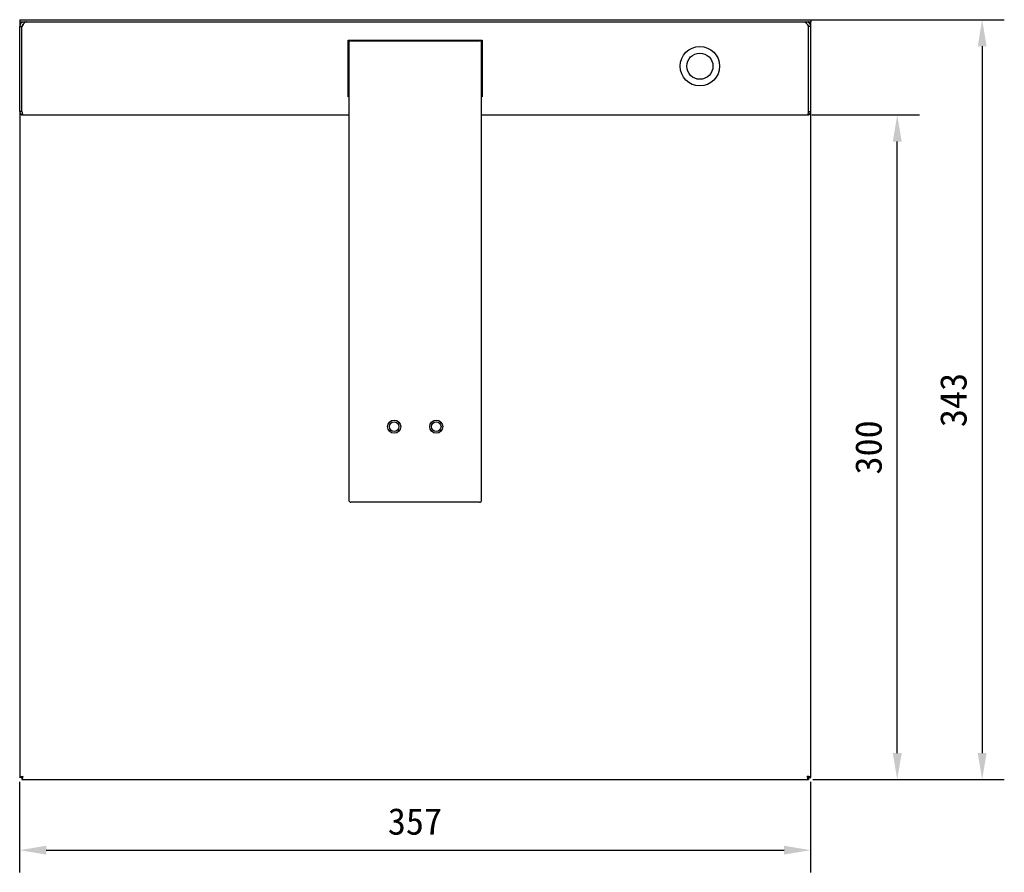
# Model space of a CAD drawing. Header units: millimetres. Extents: x 127 to 421, y 79 to 375.
# Tile 1 of 19: x 127 to 238, y 133 to 230. Entities that reach past the tile are written whole.
import ezdxf

# ---------------------------------------------------------------- set-up
doc = ezdxf.new("R2010")
doc.units = ezdxf.units.MM
doc.header["$LTSCALE"] = 32.67
doc.header["$PDMODE"] = 3
doc.header["$PDSIZE"] = 8
doc.layers.get('0').update_dxf_attribs({"linetype": 'CONTINUOUS'})
doc.layers.get('Defpoints').update_dxf_attribs({"linetype": 'CONTINUOUS'})
doc.layers.add('00_COMPONENTS', color=7, linetype='CONTINUOUS')
doc.layers.add('51__DRAFT_DIMS', color=7, linetype='CONTINUOUS')
doc.styles.get("Standard").update_dxf_attribs({"font": 'simfang.ttf'})
doc.dimstyles.new('DIMSTYLE_1', dxfattribs={"dimtxt": 3, "dimasz": 3, "dimexe": 2.5, "dimexo": 0.5, "dimgap": 0.75, "dimtad": 1, "dimlfac": 4, "dimdsep": 46, "dimtxsty": 'STANDARD', "dimblk": '_FILLED', "dimblk1": '_FILLED', "dimblk2": '_FILLED', "dimcen": 0.09, "dimclrt": 3, "dimazin": 2, "dimtp": 0.8, "dimtm": 0.8, "dimtfac": 1, "dimtofl": 0, "dimtmove": 0, "dimatfit": 3, "dimldrblk": '_FILLED', "dimfxl": 1, "dimtolj": 1, "dimarcsym": 0})

# ---------------------------------------------------------------- blocks, each defined once
blk = doc.blocks.new('_FILLED')
at = {"color": 0, "linetype": 'ByBlock'}
blk.add_solid([(0, 0), (-1, 0.167), (-1, -0.167)], dxfattribs=at)
blk = doc.blocks.new('*D15')
at = {"layer": '51__DRAFT_DIMS', "color": 0, "lineweight": -2}
for p, q in [((126.94, 143.66), (126.94, 133.45)), ((216.19, 143.66), (216.19, 133.45)), ((129.94, 135.95), (213.19, 135.95))]:
    blk.add_line(p, q, dxfattribs=at)
at = {"layer": 'Defpoints', "color": 0}
for p in [(126.94, 144.16), (216.19, 144.16), (216.19, 135.95)]:
    blk.add_point(p, dxfattribs=at)
at = {"layer": '51__DRAFT_DIMS', "color": 0, "linetype": 'ByBlock', "lineweight": -2, "xscale": 3, "yscale": 3, "zscale": 3, "rotation": 180}
blk.add_blockref('_FILLED', (126.94, 135.95), dxfattribs=at)
at = {"layer": '51__DRAFT_DIMS', "color": 0, "linetype": 'ByBlock', "lineweight": -2, "xscale": 3, "yscale": 3, "zscale": 3}
blk.add_blockref('_FILLED', (216.19, 135.95), dxfattribs=at)
at = {"layer": '51__DRAFT_DIMS', "color": 3, "insert": (171.54, 140.7), "char_height": 3, "attachment_point": 2, "line_spacing_factor": 0.9}
blk.add_mtext('\\A1;\\A1;{\\C0;357}', dxfattribs=at)
blk = doc.blocks.new('*D16')
at = {"layer": '51__DRAFT_DIMS', "color": 0, "lineweight": -2}
for p, q in [((216.32, 218.91), (228.46, 218.91)), ((225.96, 146.91), (225.96, 215.91)), ((216.44, 143.91), (228.46, 143.91))]:
    blk.add_line(p, q, dxfattribs=at)
at = {"layer": 'Defpoints', "color": 0}
for p in [(215.82, 218.91), (225.96, 218.91), (215.94, 143.91)]:
    blk.add_point(p, dxfattribs=at)
at = {"layer": '51__DRAFT_DIMS', "color": 0, "linetype": 'ByBlock', "lineweight": -2, "xscale": 3, "yscale": 3, "zscale": 3}
for p, rotation in [((225.96, 218.91), 90), ((225.96, 143.91), 270)]:
    blk.add_blockref('_FILLED', p, dxfattribs=dict(at, rotation=rotation))
at = {"layer": '51__DRAFT_DIMS', "color": 3, "insert": (221.21, 181.4), "char_height": 3, "attachment_point": 2, "rotation": 90, "line_spacing_factor": 0.9}
blk.add_mtext('\\A1;\\A1;{\\C0;300}', dxfattribs=at)
blk = doc.blocks.new('*D17')
at = {"layer": '51__DRAFT_DIMS', "color": 0, "lineweight": -2}
for p, q in [((216.19, 229.66), (238.04, 229.66)), ((235.54, 226.66), (235.54, 146.91)), ((216.44, 143.91), (238.04, 143.91))]:
    blk.add_line(p, q, dxfattribs=at)
at = {"layer": 'Defpoints', "color": 0}
for p in [(215.69, 229.66), (215.94, 143.91), (235.54, 143.91)]:
    blk.add_point(p, dxfattribs=at)
at = {"layer": '51__DRAFT_DIMS', "color": 0, "linetype": 'ByBlock', "lineweight": -2, "xscale": 3, "yscale": 3, "zscale": 3}
for p, rotation in [((235.54, 229.66), 90), ((235.54, 143.91), 270)]:
    blk.add_blockref('_FILLED', p, dxfattribs=dict(at, rotation=rotation))
at = {"layer": '51__DRAFT_DIMS', "color": 3, "insert": (230.79, 186.75), "char_height": 3, "attachment_point": 2, "rotation": 90, "line_spacing_factor": 0.9}
blk.add_mtext('\\A1;\\A1;{\\C0;343}', dxfattribs=at)

msp = doc.modelspace()

# ---------------------------------------------------------------- linework, layer by layer
at = {"layer": '00_COMPONENTS', "color": 7}
for p, q in [((126.9434, 229.6645), (126.9434, 229.4145)), ((126.9434, 229.6645), (216.1934, 229.6645)), ((126.9434, 229.4145), (126.9434, 228.9145)), ((126.9434, 229.4145), (216.1934, 229.4145)), ((126.9434, 219.2895), (126.9434, 228.9145)), ((126.9434, 228.9145), (127.1934, 228.9145)), ((127.1934, 219.2895), (127.1934, 228.9145)), ((127.4434, 229.4145), (127.4434, 229.268)), ((215.6934, 229.4145), (215.6934, 229.268)), ((215.9434, 219.2895), (215.9434, 228.9145)), ((216.1934, 228.9145), (215.9434, 228.9145)), ((216.1934, 229.6645), (216.1934, 229.4145)), ((216.1934, 228.9145), (216.1934, 229.4145)), ((216.1934, 219.2895), (216.1934, 228.9145)), ((163.9934, 220.9645), (163.9934, 227.3645)), ((163.9934, 227.3645), (179.1434, 227.3645)), ((164.0684, 227.0395), (164.0684, 175.4645)), ((164.3184, 227.2895), (178.8184, 227.2895)), ((179.0684, 175.4645), (179.0684, 227.0395)), ((179.1434, 227.3645), (179.1434, 220.9645)), ((164.0684, 220.9645), (163.9934, 220.9645)), ((179.1434, 220.9645), (179.0684, 220.9645)), ((126.9434, 219.2895), (126.9434, 144.1645)), ((127.1934, 219.2895), (126.9434, 219.2895)), ((127.3184, 218.9145), (164.0684, 218.9145)), ((179.0684, 218.9145), (215.8184, 218.9145)), ((215.9434, 219.2895), (216.1934, 219.2895)), ((216.1934, 144.1645), (216.1934, 219.2895)), ((178.8184, 175.2145), (164.3184, 175.2145)), ((127.1934, 144.1645), (126.9434, 144.1645)), ((127.1934, 144.1645), (127.1934, 143.9145)), ((127.1934, 143.9145), (215.9434, 143.9145)), ((215.9434, 144.1645), (216.1934, 144.1645)), ((215.9434, 144.1645), (215.9434, 143.9145))]:
    msp.add_line(p, q, dxfattribs=at)
for centre, radius in [((203.6934, 224.4145), 2.225), ((203.6934, 224.4145), 1.475), ((169.1933, 183.7426), 0.7375), ((173.9433, 183.7426), 0.7375), ((169.1933, 183.7426), 0.5375), ((173.9433, 183.7426), 0.5375)]:
    msp.add_circle(centre, radius, dxfattribs=at)
for centre, radius, start, end in [((127.4434, 228.9145), 0.5, 90, 180), ((127.4434, 228.9145), 0.25, 113.032635, 180), ((122.0248, 228.2295), 5.3982, 12.438952, 12.67974), ((215.6934, 228.9145), 0.5, 0, 90), ((215.6934, 228.9145), 0.25, 0, 66.967365), ((221.112, 228.2295), 5.3982, 167.32026, 167.561048), ((164.3184, 227.0395), 0.25, 90, 180), ((178.8184, 227.0395), 0.25, 0, 90), ((127.3184, 219.2895), 0.375, 180, 270), ((127.3184, 219.2895), 0.125, 180, 204.012593), ((215.8184, 219.2895), 0.375, 270, 0), ((215.8184, 219.2895), 0.125, 335.987407, 0), ((164.3184, 175.4645), 0.25, 180, 270), ((178.8184, 175.4645), 0.25, 270, 0)]:
    msp.add_arc(centre, radius, start, end, dxfattribs=at)
for points, knots in [([(126.9434, 229.4145), (126.9434, 229.4055), (126.9566, 229.3917), (126.9779, 229.3796), (127.0032, 229.3685), (127.0344, 229.3576), (127.0863, 229.342), (127.1282, 229.3316), (127.1577, 229.3247)], [0, 0, 0, 0, 0.1128157, 0.20263277, 0.31758496, 0.45708065, 0.61922669, 1, 1, 1, 1]), ([(127.6934, 229.4145), (127.6724, 229.4145), (127.6282, 229.4073), (127.5645, 229.377), (127.502, 229.3294), (127.4401, 229.2665), (127.3784, 229.1906), (127.2943, 229.0731), (127.2343, 228.9787), (127.1934, 228.9145)], [0, 0, 0, 0, 0.08647193, 0.180343, 0.28663938, 0.4072547, 0.54157999, 0.68742385, 1, 1, 1, 1]), ([(127.1934, 229.4145), (127.1987, 229.4145), (127.2097, 229.4127), (127.2256, 229.4051), (127.2412, 229.3932), (127.2509, 229.3834), (127.2559, 229.3779)], [0, 0, 0, 0, 0.21243434, 0.44313716, 0.7039661, 1, 1, 1, 1]), ([(127.1934, 229.4145), (127.1934, 229.4054), (127.1994, 229.3853), (127.2123, 229.3696), (127.2199, 229.3617)], [0, 0, 0, 0, 0.45306782, 1, 1, 1, 1]), ([(215.4434, 229.4145), (215.4645, 229.4145), (215.5087, 229.4073), (215.5724, 229.377), (215.6349, 229.3294), (215.6968, 229.2665), (215.7585, 229.1906), (215.8426, 229.0731), (215.9025, 228.9787), (215.9434, 228.9145)], [0, 0, 0, 0, 0.08647193, 0.180343, 0.28663938, 0.4072547, 0.54157999, 0.68742385, 1, 1, 1, 1]), ([(215.9434, 229.4145), (215.9382, 229.4145), (215.9271, 229.4127), (215.9112, 229.4051), (215.8956, 229.3932), (215.8859, 229.3834), (215.881, 229.3779)], [0, 0, 0, 0, 0.21243434, 0.44313716, 0.7039661, 1, 1, 1, 1]), ([(215.9434, 229.4145), (215.9434, 229.4054), (215.9375, 229.3853), (215.9246, 229.3696), (215.9169, 229.3617)], [0, 0, 0, 0, 0.45306782, 1, 1, 1, 1]), ([(216.1934, 229.4145), (216.1934, 229.4055), (216.1802, 229.3917), (216.159, 229.3796), (216.1337, 229.3685), (216.1025, 229.3576), (216.0505, 229.342), (216.0086, 229.3316), (215.9792, 229.3247)], [0, 0, 0, 0, 0.1128157, 0.20263277, 0.31758496, 0.45708065, 0.61922669, 1, 1, 1, 1]), ([(127.1934, 219.2895), (127.2036, 219.2416), (127.2183, 219.1719), (127.2394, 219.0835), (127.2546, 219.0272), (127.2697, 218.9809), (127.2829, 218.9495), (127.2942, 218.9312), (127.3019, 218.9219), (127.3099, 218.916), (127.3158, 218.9145), (127.3184, 218.9145)], [0, 0, 0, 0, 0.36385894, 0.52905814, 0.67502658, 0.79682572, 0.89099525, 0.92722091, 0.95660388, 0.98012514, 1, 1, 1, 1]), ([(215.9434, 219.2895), (215.9333, 219.2416), (215.9185, 219.1719), (215.8975, 219.0835), (215.8823, 219.0272), (215.8672, 218.9809), (215.8539, 218.9495), (215.8427, 218.9312), (215.8349, 218.9219), (215.827, 218.916), (215.8211, 218.9145), (215.8184, 218.9145)], [0, 0, 0, 0, 0.36385894, 0.52905814, 0.67502658, 0.79682572, 0.89099525, 0.92722091, 0.95660388, 0.98012514, 1, 1, 1, 1]), ([(126.9434, 144.1645), (126.9434, 144.1671), (126.9449, 144.173), (126.9509, 144.181), (126.9601, 144.1887), (126.9785, 144.1999), (127.0099, 144.2132), (127.0562, 144.2283), (127.1125, 144.2435), (127.2009, 144.2646), (127.2705, 144.2793), (127.3184, 144.2895)], [0, 0, 0, 0, 0.01986095, 0.04338755, 0.07281141, 0.10911067, 0.20319911, 0.32501599, 0.47102611, 0.6362365, 1, 1, 1, 1]), ([(127.1934, 144.1645), (127.1987, 144.1645), (127.2097, 144.1662), (127.2257, 144.1738), (127.2413, 144.1857), (127.263, 144.2078), (127.2888, 144.2429), (127.3082, 144.2734), (127.3184, 144.2895)], [0, 0, 0, 0, 0.08649359, 0.1804397, 0.28667221, 0.40725548, 0.68741239, 1, 1, 1, 1]), ([(127.1934, 144.1645), (127.1934, 144.1697), (127.1952, 144.1808), (127.2028, 144.1967), (127.2147, 144.2123), (127.2368, 144.234), (127.2719, 144.2598), (127.3024, 144.2792), (127.3184, 144.2895)], [0, 0, 0, 0, 0.08649359, 0.1804397, 0.28667221, 0.40725548, 0.68741239, 1, 1, 1, 1]), ([(127.1934, 143.9145), (127.1961, 143.9145), (127.202, 143.916), (127.2099, 143.9219), (127.2177, 143.9312), (127.2289, 143.9496), (127.2422, 143.9809), (127.2573, 144.0273), (127.2725, 144.0835), (127.2935, 144.1719), (127.3083, 144.2416), (127.3184, 144.2895)], [0, 0, 0, 0, 0.01986095, 0.04338755, 0.07281141, 0.10911067, 0.20319911, 0.32501599, 0.47102611, 0.6362365, 1, 1, 1, 1]), ([(215.9434, 144.1645), (215.9434, 144.1697), (215.9416, 144.1808), (215.9341, 144.1967), (215.9222, 144.2123), (215.9001, 144.234), (215.8649, 144.2598), (215.8345, 144.2792), (215.8184, 144.2895)], [0, 0, 0, 0, 0.08649359, 0.1804397, 0.28667221, 0.40725548, 0.68741239, 1, 1, 1, 1]), ([(215.9434, 144.1645), (215.9382, 144.1645), (215.9271, 144.1662), (215.9112, 144.1738), (215.8956, 144.1857), (215.8739, 144.2078), (215.848, 144.2429), (215.8287, 144.2734), (215.8184, 144.2895)], [0, 0, 0, 0, 0.08649359, 0.1804397, 0.28667221, 0.40725548, 0.68741239, 1, 1, 1, 1]), ([(215.9434, 143.9145), (215.9408, 143.9145), (215.9349, 143.916), (215.9269, 143.9219), (215.9192, 143.9312), (215.9079, 143.9496), (215.8947, 143.9809), (215.8796, 144.0273), (215.8644, 144.0835), (215.8433, 144.1719), (215.8286, 144.2416), (215.8184, 144.2895)], [0, 0, 0, 0, 0.01986095, 0.04338755, 0.07281141, 0.10911067, 0.20319911, 0.32501599, 0.47102611, 0.6362365, 1, 1, 1, 1]), ([(216.1934, 144.1645), (216.1934, 144.1671), (216.1919, 144.173), (216.186, 144.181), (216.1767, 144.1887), (216.1583, 144.1999), (216.1269, 144.2132), (216.0806, 144.2283), (216.0243, 144.2435), (215.936, 144.2646), (215.8663, 144.2793), (215.8184, 144.2895)], [0, 0, 0, 0, 0.01986095, 0.04338755, 0.07281141, 0.10911067, 0.20319911, 0.32501599, 0.47102611, 0.6362365, 1, 1, 1, 1])]:
    msp.add_open_spline(points, degree=3, knots=knots, dxfattribs=at)

# ---------------------------------------------------------------- dimensions: what is measured, and where the dimension line sits
at = {"layer": '51__DRAFT_DIMS', "color": 0}
for base, p1, p2, angle, picture, middle in [((235.5399, 143.9145), (215.6934, 229.6645), (215.9434, 143.9145), 270, '*D17', (235.5399, 186.7484)), ((225.9551, 218.9145), (215.9434, 143.9145), (215.8184, 218.9145), 90, '*D16', (225.9551, 181.4027))]:
    dim = msp.add_linear_dim(base=base, p1=p1, p2=p2, angle=angle, text='\\A1;{\\C0;<>}', dimstyle='DIMSTYLE_1', override={"dimtxsty": 'STANDARD', "dimldrblk": '_FILLED'}, dxfattribs=at)
    dim.commit()
    dim.dimension.update_dxf_attribs({"geometry": picture, "text_midpoint": middle, "dimtype": 160})
dim = msp.add_linear_dim(base=(216.1934, 135.9535), p1=(126.9434, 144.1645), p2=(216.1934, 144.1645), text='\\A1;{\\C0;<>}', dimstyle='DIMSTYLE_1', override={"dimtxsty": 'STANDARD', "dimldrblk": '_FILLED'}, dxfattribs=at)
dim.commit()
dim.dimension.update_dxf_attribs({"geometry": '*D15', "text_midpoint": (171.5391, 135.9535), "dimtype": 160})

doc.saveas('drawing.dxf')
